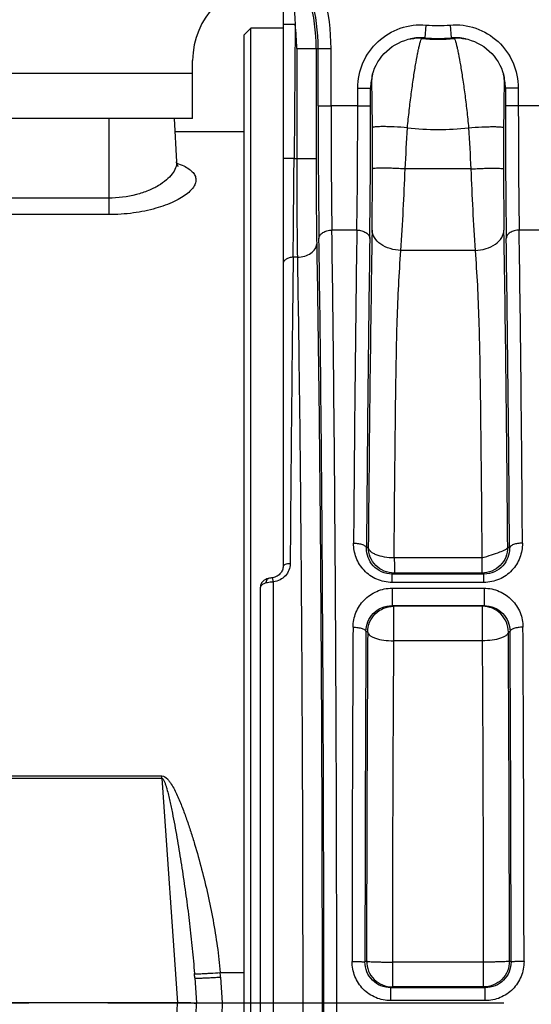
# Model space of a CAD drawing. Header units: millimetres. Extents: x 0 to 1189, y 0 to 841.
# Tile 45 of 68: x 685 to 716, y 451 to 512. Entities that reach past the tile are written whole.
import ezdxf

# ---------------------------------------------------------------- set-up
doc = ezdxf.new("R2010")
doc.units = ezdxf.units.MM
doc.header["$LTSCALE"] = 65.395
doc.linetypes.add('CENTER', pattern=[0.6, 0.375, -0.075, 0.075, -0.075])
doc.layers.get('0').update_dxf_attribs({"linetype": 'CONTINUOUS'})
doc.layers.add('3_ALL_AXES', color=7, linetype='CONTINUOUS')
doc.layers.add('6_SURFACES_EXT', color=7, linetype='CONTINUOUS')
doc.styles.get("Standard").update_dxf_attribs({"font": 'arial.ttf'})
doc.dimstyles.new('DIMSTYLE_4', dxfattribs={"dimtxt": 3, "dimasz": 3, "dimexe": 2, "dimexo": 1.5, "dimgap": 0.75, "dimtad": 1, "dimdec": 1, "dimlfac": 2.5, "dimdsep": 46, "dimtxsty": 'Standard', "dimblk": '_FILLED', "dimblk1": '_FILLED', "dimblk2": '_FILLED', "dimcen": 0.09, "dimadec": 1, "dimazin": 2, "dimtp": 0.8, "dimtm": 0.8, "dimtfac": 1, "dimtdec": 1, "dimtofl": 0, "dimtmove": 0, "dimatfit": 3, "dimldrblk": '_FILLED', "dimfxl": 0, "dimtolj": 1, "dimarcsym": 0})

# ---------------------------------------------------------------- blocks, each defined once
blk = doc.blocks.new('_FILLED')
at = {"color": 0, "linetype": 'ByBlock'}
blk.add_solid([(0, 0), (-1, 0.25), (-1, -0.25)], dxfattribs=at)
blk = doc.blocks.new('*D10')
at = {"color": 2, "linetype": 'Continuous'}
for p, q in [((704.574, 569.679), (376.741, 569.679)), ((378.741, 569.679), (378.741, 483.679)), ((378.741, 397.679), (378.741, 483.679)), ((501.79, 397.679), (376.741, 397.679))]:
    blk.add_line(p, q, dxfattribs=at)
at = {"color": 2, "linetype": 'Continuous', "xscale": 3, "yscale": 3, "zscale": 3}
for p, rotation in [((378.741, 569.679), 90), ((378.741, 397.679), 270)]:
    blk.add_blockref('_FILLED', p, dxfattribs=dict(at, rotation=rotation))
at = {"color": 2, "linetype": 'Continuous', "insert": (374.991, 483.679), "char_height": 3, "width": 6.99257, "attachment_point": 2, "rotation": 90, "line_spacing_factor": 0.9}
blk.add_mtext('430', dxfattribs=at)
blk = doc.blocks.new('*D11')
at = {"color": 2, "linetype": 'Continuous'}
for p, q in [((704.574, 569.679), (365.421, 569.679)), ((367.421, 569.679), (367.421, 450.479)), ((367.421, 331.279), (367.421, 450.479)), ((474.874, 331.279), (365.421, 331.279))]:
    blk.add_line(p, q, dxfattribs=at)
at = {"color": 2, "linetype": 'Continuous', "xscale": 3, "yscale": 3, "zscale": 3}
for p, rotation in [((367.421, 569.679), 90), ((367.421, 331.279), 270)]:
    blk.add_blockref('_FILLED', p, dxfattribs=dict(at, rotation=rotation))
at = {"color": 2, "linetype": 'Continuous', "insert": (363.671, 450.479), "char_height": 3, "width": 6.99257, "attachment_point": 2, "rotation": 90, "line_spacing_factor": 0.9}
blk.add_mtext('596', dxfattribs=at)
blk = doc.blocks.new('*D13')
at = {"color": 2, "linetype": 'Continuous'}
for p, q in [((524.674, 420.562), (524.674, 591.679)), ((757.874, 524.064), (757.874, 591.679)), ((524.674, 589.679), (641.274, 589.679)), ((757.874, 589.679), (641.274, 589.679))]:
    blk.add_line(p, q, dxfattribs=at)
at = {"color": 2, "linetype": 'Continuous', "xscale": 3, "yscale": 3, "zscale": 3, "rotation": 180}
blk.add_blockref('_FILLED', (524.674, 589.679), dxfattribs=at)
at = {"color": 2, "linetype": 'Continuous', "xscale": 3, "yscale": 3, "zscale": 3}
blk.add_blockref('_FILLED', (757.874, 589.679), dxfattribs=at)
at = {"color": 2, "linetype": 'Continuous', "insert": (641.274, 593.429), "char_height": 3, "width": 6.99257, "attachment_point": 2, "line_spacing_factor": 0.9}
blk.add_mtext('583', dxfattribs=at)

msp = doc.modelspace()

# ---------------------------------------------------------------- linework, layer by layer
at = {"color": 7, "linetype": 'Continuous'}
for p, q in [((701.074, 515.986), (701.074, 478.309)), ((698.674, 511.279), (699.074, 511.679)), ((701.074, 511.679), (699.074, 511.679)), ((699.074, 406.607), (699.074, 511.679)), ((698.674, 406.607), (698.674, 511.279)), ((708.934, 511.02), (708.95, 511.023)), ((708.935, 511.02), (708.973, 511.028)), ((708.95, 511.023), (708.984, 511.029)), ((709.233, 511.061), (709.233, 511.061)), ((712.114, 511.061), (712.114, 511.061)), ((712.364, 511.029), (712.393, 511.024)), ((712.374, 511.028), (712.413, 511.02)), ((695.474, 506.079), (695.474, 509.679)), ((706.583, 508.657), (706.583, 508.657)), ((706.619, 508.833), (706.627, 508.861)), ((706.62, 508.833), (706.63, 508.871)), ((706.63, 508.871), (706.638, 508.896)), ((714.708, 508.901), (714.718, 508.867)), ((714.718, 508.867), (714.727, 508.834)), ((714.72, 508.861), (714.729, 508.833)), ((714.764, 508.657), (714.764, 508.657)), ((695.474, 506.079), (675.874, 506.079)), ((694.336, 506.079), (694.477, 503.398)), ((700.166, 477.581), (700.167, 477.581)), ((699.674, 426.157), (699.674, 477.043)), ((695.605, 452.825), (695.714, 451.279)), ((694.514, 451.279), (682.673, 451.279)), ((694.154, 406.607), (695.714, 451.279)), ((697.313, 451.279), (698.674, 451.279))]:
    msp.add_line(p, q, dxfattribs=at)
at = {"color": 9, "linetype": 'Continuous'}
for p, q in [((701.821, 511.915), (701.755, 503.615)), ((709.929, 511.883), (709.866, 511.086)), ((711.418, 511.883), (711.481, 511.086)), ((701.922, 510.435), (703.122, 510.435)), ((701.922, 510.435), (701.922, 503.615)), ((703.122, 510.435), (703.248, 510.435)), ((703.122, 510.435), (703.122, 503.615)), ((703.248, 510.435), (704.048, 510.435)), ((703.248, 506.872), (703.248, 510.435)), ((704.048, 506.872), (704.048, 510.435)), ((695.474, 508.879), (675.874, 508.879)), ((705.699, 507.974), (706.499, 507.974)), ((705.699, 506.872), (705.699, 507.974)), ((706.499, 506.872), (706.499, 507.974)), ((715.648, 507.974), (714.848, 507.974)), ((714.848, 507.974), (714.848, 506.872)), ((715.648, 507.974), (715.648, 506.872)), ((703.248, 506.872), (704.048, 506.872)), ((705.699, 506.872), (704.048, 506.872)), ((705.699, 506.872), (706.499, 506.872)), ((715.648, 506.872), (714.848, 506.872)), ((717.299, 506.872), (715.648, 506.872)), ((690.274, 506.079), (690.274, 500.132)), ((701.755, 503.615), (703.122, 503.615)), ((712.705, 502.963), (708.642, 502.963)), ((690.274, 501.155), (680.674, 501.155)), ((690.274, 500.132), (680.674, 500.132)), ((704.1, 499.175), (704.1, 499.169)), ((705.647, 499.169), (704.1, 499.169)), ((717.247, 499.169), (715.7, 499.169)), ((703.3, 498.662), (703.301, 498.655)), ((701.96, 497.49), (701.702, 497.49)), ((712.967, 497.907), (708.38, 497.907)), ((706.355, 479.52), (706.244, 479.464)), ((715.103, 479.464), (714.992, 479.52)), ((713.392, 478.855), (707.955, 478.855)), ((713.392, 478.855), (713.392, 477.92)), ((707.955, 477.92), (707.827, 477.856)), ((713.52, 477.856), (707.827, 477.856)), ((707.827, 477.335), (707.827, 477.856)), ((713.392, 477.92), (707.955, 477.92)), ((713.52, 477.856), (713.392, 477.92)), ((713.52, 477.335), (713.52, 477.856)), ((700.474, 425.898), (700.474, 477.366)), ((713.52, 477.335), (707.827, 477.335)), ((707.825, 476.979), (713.522, 476.979)), ((707.825, 476.979), (707.825, 475.903)), ((713.522, 476.979), (713.522, 475.903)), ((707.825, 475.903), (713.522, 475.903)), ((707.825, 475.903), (707.918, 475.857)), ((713.429, 475.857), (707.918, 475.857)), ((707.918, 475.857), (707.918, 473.716)), ((713.429, 475.857), (713.522, 475.903)), ((713.429, 473.716), (713.429, 475.857)), ((706.211, 474.311), (706.318, 474.257)), ((715.029, 474.257), (715.137, 474.311)), ((713.429, 473.716), (707.918, 473.716)), ((683.621, 465.352), (693.566, 465.352)), ((683.621, 465.207), (693.566, 465.207)), ((693.566, 465.207), (693.566, 465.352)), ((693.566, 465.207), (694.54, 451.28)), ((706.249, 453.866), (706.147, 453.815)), ((713.498, 453.806), (707.849, 453.806)), ((707.849, 453.806), (707.849, 452.266)), ((713.498, 452.266), (713.498, 453.806)), ((715.2, 453.815), (715.098, 453.866)), ((697.18, 453.163), (698.674, 453.163)), ((697.202, 452.881), (697.314, 451.279)), ((707.849, 452.266), (707.746, 452.215)), ((713.601, 452.215), (707.746, 452.215)), ((707.746, 451.417), (707.746, 452.215)), ((713.498, 452.266), (707.849, 452.266)), ((713.601, 452.215), (713.498, 452.266)), ((713.601, 451.417), (713.601, 452.215)), ((694.514, 451.279), (692.992, 407.679)), ((697.313, 451.279), (697.247, 449.394)), ((713.601, 451.417), (707.746, 451.417))]:
    msp.add_line(p, q, dxfattribs=at)
at = {"color": 7, "linetype": 'Continuous'}
for points in [[(706.619, 508.833), (706.67, 508.996), (706.749, 509.201), (706.842, 509.4), (706.949, 509.591), (707.069, 509.775), (707.201, 509.949), (707.345, 510.114), (707.501, 510.268), (707.667, 510.411), (707.843, 510.542), (708.027, 510.66), (708.219, 510.765), (708.419, 510.856), (708.624, 510.933), (708.834, 510.996), (708.935, 511.02)], [(708.984, 511.029), (709.027, 511.037), (709.075, 511.044), (709.123, 511.051), (709.168, 511.056), (709.207, 511.059), (709.233, 511.061)], [(712.114, 511.061), (712.141, 511.059), (712.18, 511.056), (712.226, 511.051), (712.274, 511.044), (712.321, 511.037), (712.364, 511.029)], [(712.413, 511.02), (712.513, 510.996), (712.723, 510.933), (712.928, 510.856), (713.128, 510.765), (713.32, 510.66), (713.504, 510.542), (713.68, 510.411), (713.846, 510.268), (714.002, 510.114), (714.146, 509.95), (714.278, 509.775), (714.398, 509.591), (714.505, 509.4), (714.598, 509.201), (714.677, 508.996), (714.729, 508.833)], [(706.583, 508.657), (706.587, 508.677), (706.593, 508.71), (706.601, 508.749), (706.61, 508.791), (706.62, 508.833)], [(714.727, 508.834), (714.737, 508.791), (714.747, 508.749), (714.754, 508.71), (714.76, 508.678), (714.764, 508.657)], [(694.568, 503.125), (694.572, 503.121), (694.579, 503.115), (694.578, 503.116), (694.569, 503.128), (694.552, 503.151), (694.532, 503.186), (694.511, 503.233), (694.493, 503.291), (694.481, 503.356), (694.477, 503.398)], [(701.074, 478.309), (701.073, 478.287), (701.067, 478.22), (701.053, 478.154), (701.032, 478.09), (701.004, 478.028), (700.969, 477.968), (700.927, 477.912), (700.88, 477.859), (700.827, 477.81), (700.769, 477.766), (700.707, 477.728), (700.641, 477.695), (700.573, 477.667), (700.502, 477.646), (700.43, 477.631), (700.41, 477.627)], [(700.167, 477.581), (700.144, 477.575), (700.076, 477.553), (700.015, 477.528), (699.958, 477.499), (699.906, 477.467), (699.859, 477.431), (699.817, 477.391), (699.78, 477.348), (699.748, 477.303), (699.722, 477.254), (699.701, 477.204), (699.686, 477.151), (699.677, 477.097), (699.674, 477.043)], [(700.41, 477.627), (700.404, 477.626), (700.351, 477.618), (700.295, 477.608), (700.238, 477.597), (700.181, 477.584), (700.166, 477.581)]]:
    msp.add_lwpolyline(points, dxfattribs=at)
at = {"color": 9, "linetype": 'Continuous'}
for centre, radius, start, end in [((691.074, 510.435), 12.049, 0, 28.95502), ((691.074, 510.435), 12.175, 360, 28.95502), ((691.074, 510.435), 12.975, 0, 28.95502), ((691.074, 510.435), 10.849, 0, 7.84161), ((710.674, 521.279), 9.425, 265.47137, 274.52865), ((709.62, 507.943), 3.153, 85.52256, 101.83742), ((709.396, 508.251), 2.814, 84.3113, 93.30891), ((710.674, 521.279), 10.276, 264.42125, 275.57875), ((710.674, 521.279), 10.225, 265.47162, 274.5284), ((711.727, 507.943), 3.153, 78.16548, 94.47749), ((711.952, 508.251), 2.814, 86.69012, 95.68868), ((709.65, 507.972), 3.152, 164.14386, 179.95228), ((709.364, 508.222), 2.814, 171.11449, 180.10996), ((711.697, 507.972), 3.152, 0.04774, 15.8544), ((711.983, 508.222), 2.814, 359.89005, 8.88399), ((225.966, 506.266), 479.733, 359.15235, 0.07243), ((160.678, 506.225), 545.821, 359.20532, 0.0679), ((710.674, 521.279), 15.875, 263.1505, 276.8495), ((-2116.277, 525.097), 2818.115, 359.438718, 359.563239), ((420.001, 515.36), 288.907, 356.53652, 357.54058), ((980.43, 514.278), 267.964, 182.42018, 183.50271), ((3510.74, 460.139), 2805.365, 179.202844, 179.599069), ((3167.095, 460.241), 2460.815, 179.09367, 179.551125), ((-1718.415, 460.564), 2433.481, 0.446306, 0.908899), ((-1839.867, 462.748), 2555.827, 0.381589, 0.816499), ((3451.7, 460.044), 2745.525, 179.194203, 179.594722), ((-1786.154, 462.625), 2501.314, 0.385726, 0.82535), ((699.795, 477.043), 0.122, 174.33631, 179.99264), ((4854.252, 451.47), 4148.906, 179.681119, 179.967224), ((4766.536, 451.468), 4060.389, 179.677663, 179.966868), ((4310.229, 451.873), 3603.981, 179.644147, 179.968314), ((-2998.242, 451.504), 3713.341, 0.036459, 0.351079), ((-3243.808, 451.782), 3959.008, 0.029429, 0.32604), ((-3329.312, 451.787), 4045.313, 0.029113, 0.322544), ((4144.225, 451.859), 3436.377, 179.635572, 179.967551), ((-2827.154, 451.498), 3540.653, 0.037338, 0.359539), ((639.109, 448.875), 56.634, 3.99996, 4.26808), ((669.582, 450.95), 27.687, 3.99992, 4.58567)]:
    msp.add_arc(centre, radius, start, end, dxfattribs=at)
at = {"color": 7, "linetype": 'Continuous'}
msp.add_arc((700.274, 509.679), 4.8, 90, 180, dxfattribs=at)
msp.add_ellipse((694.615, 454.207), major_axis=(0.121, 2.927), ratio=0.409546, start_param=-3.124651, end_param=-3.103207, dxfattribs=at)
at = {"color": 9, "linetype": 'Continuous'}
for points, knots in [([(701.406, 515.756), (701.456, 515.442), (701.647, 514.168), (701.775, 512.883), (701.821, 511.915)], [0, 0, 0, 0, 0.247154, 1, 1, 1, 1]), ([(701.821, 511.915), (701.726, 511.915), (701.587, 511.916), (701.411, 511.917), (701.299, 511.917), (701.218, 511.917), (701.164, 511.917), (701.133, 511.917), (701.109, 511.916), (701.089, 511.917), (701.081, 511.914), (701.074, 511.916), (701.074, 511.915)], [0, 0, 0, 0, 0.382651, 0.555523, 0.707047, 0.8314, 0.881845, 0.923805, 0.956863, 0.980716, 0.995126, 1, 1, 1, 1]), ([(705.699, 507.974), (705.699, 508.51), (705.923, 509.594), (706.881, 510.938), (708.298, 511.787), (709.396, 511.925), (709.929, 511.883)], [0, 0, 0, 0, 0.250007, 0.5, 0.749994, 1, 1, 1, 1]), ([(711.418, 511.883), (711.952, 511.925), (713.05, 511.787), (714.466, 510.938), (715.424, 509.594), (715.648, 508.51), (715.648, 507.974)], [0, 0, 0, 0, 0.250006, 0.5, 0.749993, 1, 1, 1, 1]), ([(708.78, 505.517), (708.814, 505.876), (708.887, 506.579), (709.012, 507.599), (709.144, 508.539), (709.275, 509.363), (709.383, 509.963), (709.464, 510.363), (709.516, 510.597), (709.562, 510.781), (709.603, 510.92), (709.636, 511.002), (709.66, 511.048), (709.675, 511.052)], [0, 0, 0, 0, 0.192337, 0.377438, 0.548347, 0.698672, 0.822837, 0.873643, 0.916292, 0.95041, 0.975726, 0.992123, 1, 1, 1, 1]), ([(709.675, 511.052), (709.695, 511.053), (709.76, 511.06), (709.823, 511.076), (709.866, 511.086)], [0, 0, 0, 0, 0.318105, 1, 1, 1, 1]), ([(711.481, 511.086), (711.494, 511.082), (711.557, 511.067), (711.622, 511.056), (711.673, 511.052)], [0, 0, 0, 0, 0.211157, 1, 1, 1, 1]), ([(711.673, 511.052), (711.687, 511.048), (711.712, 511.002), (711.744, 510.92), (711.785, 510.781), (711.831, 510.597), (711.883, 510.363), (711.964, 509.963), (712.072, 509.363), (712.203, 508.539), (712.335, 507.599), (712.461, 506.579), (712.534, 505.876), (712.567, 505.517)], [0, 0, 0, 0, 0.007877, 0.024275, 0.04959, 0.083708, 0.126357, 0.177163, 0.301328, 0.451653, 0.622562, 0.807663, 1, 1, 1, 1]), ([(706.55, 508.217), (706.546, 508.191), (706.533, 508.109), (706.512, 508.029), (706.499, 507.974)], [0, 0, 0, 0, 0.317456, 1, 1, 1, 1]), ([(706.608, 505.517), (706.608, 505.715), (706.607, 506.099), (706.603, 506.65), (706.598, 507.077), (706.593, 507.384), (706.59, 507.583), (706.585, 507.758), (706.581, 507.907), (706.576, 508.029), (706.572, 508.113), (706.568, 508.166), (706.566, 508.194), (706.564, 508.217), (706.56, 508.229), (706.56, 508.24), (706.552, 508.239), (706.553, 508.228), (706.55, 508.222), (706.55, 508.217)], [0, 0, 0, 0, 0.215729, 0.418903, 0.600957, 0.681629, 0.754251, 0.818084, 0.872498, 0.916993, 0.951198, 0.964366, 0.974889, 0.982764, 0.988006, 0.990683, 0.991651, 0.994569, 1, 1, 1, 1]), ([(714.798, 508.217), (714.797, 508.222), (714.795, 508.228), (714.795, 508.239), (714.788, 508.24), (714.787, 508.229), (714.784, 508.217), (714.782, 508.194), (714.779, 508.166), (714.775, 508.113), (714.771, 508.029), (714.766, 507.907), (714.762, 507.758), (714.758, 507.583), (714.754, 507.384), (714.749, 507.077), (714.744, 506.65), (714.74, 506.099), (714.739, 505.715), (714.739, 505.517)], [0, 0, 0, 0, 0.005431, 0.00835, 0.009319, 0.011995, 0.017237, 0.025111, 0.035634, 0.048801, 0.083006, 0.1275, 0.181915, 0.245748, 0.31837, 0.399042, 0.581096, 0.784271, 1, 1, 1, 1]), ([(714.848, 507.974), (714.844, 507.991), (714.824, 508.071), (714.807, 508.152), (714.798, 508.217)], [0, 0, 0, 0, 0.211667, 1, 1, 1, 1]), ([(703.248, 506.872), (703.248, 506.133), (703.253, 503.396), (703.271, 500.659), (703.3, 498.662)], [0, 0, 0, 0, 0.270039, 1, 1, 1, 1]), ([(704.048, 506.872), (704.048, 506.179), (704.053, 503.614), (704.071, 501.048), (704.1, 499.175)], [0, 0, 0, 0, 0.270036, 1, 1, 1, 1]), ([(714.848, 506.872), (714.848, 506.132), (714.853, 503.393), (714.871, 500.654), (714.901, 498.655)], [0, 0, 0, 0, 0.270081, 1, 1, 1, 1]), ([(715.648, 506.872), (715.648, 506.179), (715.653, 503.611), (715.671, 501.043), (715.7, 499.169)], [0, 0, 0, 0, 0.270081, 1, 1, 1, 1]), ([(708.78, 505.517), (708.507, 505.538), (708.109, 505.562), (707.601, 505.581), (707.278, 505.586), (707.01, 505.582), (706.81, 505.571), (706.685, 505.555), (706.627, 505.537), (706.61, 505.524), (706.608, 505.517)], [0, 0, 0, 0, 0.376691, 0.547264, 0.697269, 0.821124, 0.914311, 0.973744, 0.990589, 1, 1, 1, 1]), ([(712.567, 505.517), (712.84, 505.538), (713.238, 505.562), (713.746, 505.581), (714.07, 505.586), (714.337, 505.582), (714.537, 505.571), (714.662, 505.555), (714.72, 505.537), (714.737, 505.524), (714.739, 505.517)], [0, 0, 0, 0, 0.376691, 0.547263, 0.697269, 0.821123, 0.914311, 0.973743, 0.990588, 1, 1, 1, 1]), ([(701.755, 503.615), (701.668, 503.615), (701.542, 503.616), (701.381, 503.617), (701.279, 503.617), (701.196, 503.617), (701.139, 503.617), (701.105, 503.616), (701.088, 503.616), (701.081, 503.614), (701.074, 503.616), (701.074, 503.615)], [0, 0, 0, 0, 0.382656, 0.55553, 0.707056, 0.83141, 0.923815, 0.956873, 0.980726, 0.995133, 1, 1, 1, 1]), ([(701.922, 503.615), (701.922, 503.054), (701.925, 501.012), (701.938, 498.971), (701.96, 497.49)], [0, 0, 0, 0, 0.274804, 1, 1, 1, 1]), ([(703.122, 503.615), (703.122, 503.13), (703.125, 501.367), (703.138, 499.604), (703.16, 498.325)], [0, 0, 0, 0, 0.274803, 1, 1, 1, 1]), ([(694.477, 503.398), (694.483, 503.273), (694.434, 503), (694.205, 502.616), (693.838, 502.245), (693.338, 501.898), (692.711, 501.593), (691.693, 501.258), (690.85, 501.155), (690.274, 501.155)], [0, 0, 0, 0, 0.072915, 0.157149, 0.257431, 0.375479, 0.511267, 0.663322, 1, 1, 1, 1]), ([(694.488, 503.327), (694.636, 503.277), (694.906, 503.172), (695.254, 502.976), (695.507, 502.756), (695.658, 502.508), (695.692, 502.235), (695.609, 501.96), (695.424, 501.691), (695.146, 501.427), (694.778, 501.171), (694.137, 500.828), (693.142, 500.472), (691.774, 500.196), (690.786, 500.132), (690.274, 500.132)], [0, 0, 0, 0, 0.060182, 0.110669, 0.152296, 0.187327, 0.219776, 0.254465, 0.295088, 0.343592, 0.400704, 0.46646, 0.621934, 0.803543, 1, 1, 1, 1]), ([(706.588, 499.166), (706.592, 499.442), (706.608, 500.708), (706.612, 501.974), (706.611, 502.963)], [0, 0, 0, 0, 0.218733, 1, 1, 1, 1]), ([(708.642, 502.963), (708.511, 502.97), (708.255, 502.984), (707.883, 502.999), (707.539, 503.008), (707.236, 503.012), (706.987, 503.009), (706.815, 503.002), (706.713, 502.993), (706.661, 502.985), (706.63, 502.977), (706.612, 502.968), (706.611, 502.963)], [0, 0, 0, 0, 0.192349, 0.377448, 0.548365, 0.698673, 0.822755, 0.91603, 0.950043, 0.975269, 0.991679, 1, 1, 1, 1]), ([(712.705, 502.963), (712.836, 502.97), (713.092, 502.984), (713.464, 502.999), (713.808, 503.008), (714.111, 503.012), (714.361, 503.009), (714.532, 503.002), (714.634, 502.993), (714.686, 502.985), (714.718, 502.977), (714.735, 502.968), (714.736, 502.963)], [0, 0, 0, 0, 0.192349, 0.377448, 0.548365, 0.698673, 0.822755, 0.91603, 0.950043, 0.975269, 0.991679, 1, 1, 1, 1]), ([(714.736, 502.963), (714.736, 502.619), (714.737, 501.354), (714.745, 500.088), (714.759, 499.166)], [0, 0, 0, 0, 0.27115, 1, 1, 1, 1]), ([(703.301, 498.655), (703.302, 498.723), (703.356, 498.872), (703.543, 499.036), (703.802, 499.142), (703.998, 499.168), (704.1, 499.169)], [0, 0, 0, 0, 0.198539, 0.431175, 0.703459, 1, 1, 1, 1]), ([(704.239, 415.106), (704.306, 422.091), (704.394, 436.518), (704.414, 458.173), (704.327, 479.208), (704.192, 492.803), (704.1, 499.169)], [0, 0, 0, 0, 0.249293, 0.514842, 0.7728, 1, 1, 1, 1]), ([(705.647, 499.169), (705.749, 499.168), (705.946, 499.142), (706.204, 499.036), (706.391, 498.872), (706.445, 498.723), (706.447, 498.655)], [0, 0, 0, 0, 0.296528, 0.568805, 0.801445, 1, 1, 1, 1]), ([(708.38, 497.907), (708.15, 497.916), (707.706, 497.991), (707.127, 498.26), (706.71, 498.657), (706.591, 499.005), (706.588, 499.166)], [0, 0, 0, 0, 0.290694, 0.56143, 0.796883, 1, 1, 1, 1]), ([(712.967, 497.907), (713.197, 497.916), (713.641, 497.991), (714.221, 498.26), (714.637, 498.657), (714.756, 499.005), (714.759, 499.166)], [0, 0, 0, 0, 0.290694, 0.56143, 0.796883, 1, 1, 1, 1]), ([(715.7, 499.169), (715.598, 499.168), (715.401, 499.142), (715.143, 499.036), (714.956, 498.872), (714.902, 498.723), (714.901, 498.655)], [0, 0, 0, 0, 0.296528, 0.568805, 0.801445, 1, 1, 1, 1]), ([(703.439, 415.494), (703.506, 422.404), (703.594, 436.676), (703.614, 458.099), (703.527, 478.909), (703.393, 492.358), (703.301, 498.655)], [0, 0, 0, 0, 0.249293, 0.514842, 0.7728, 1, 1, 1, 1]), ([(701.96, 497.49), (702.113, 497.492), (702.411, 497.533), (702.801, 497.709), (703.08, 497.978), (703.158, 498.215), (703.16, 498.325)], [0, 0, 0, 0, 0.288721, 0.556995, 0.792305, 1, 1, 1, 1]), ([(703.16, 498.325), (703.253, 492.821), (703.391, 480.895), (703.494, 462.21), (703.499, 442.54), (703.435, 429.292), (703.382, 422.803)], [0, 0, 0, 0, 0.218685, 0.473749, 0.742242, 1, 1, 1, 1]), ([(701.702, 497.49), (701.621, 497.491), (701.464, 497.471), (701.259, 497.38), (701.112, 497.237), (701.074, 497.111), (701.074, 497.053)], [0, 0, 0, 0, 0.289047, 0.55671, 0.79137, 1, 1, 1, 1]), ([(701.702, 497.49), (701.686, 496.053), (701.614, 489.721), (701.549, 483.388), (701.52, 478.492)], [0, 0, 0, 0, 0.226919, 1, 1, 1, 1]), ([(701.96, 497.49), (702.049, 492.278), (702.185, 480.994), (702.289, 463.292), (702.302, 444.577), (702.247, 431.934), (702.201, 425.71)], [0, 0, 0, 0, 0.217867, 0.471606, 0.739849, 1, 1, 1, 1]), ([(707.955, 478.855), (707.983, 482.223), (708.028, 487.137), (708.121, 493.49), (708.262, 496.473), (708.38, 497.907)], [0, 0, 0, 0, 0.530175, 0.773533, 1, 1, 1, 1]), ([(712.967, 497.907), (713.085, 496.473), (713.226, 493.49), (713.319, 487.137), (713.365, 482.223), (713.392, 478.855)], [0, 0, 0, 0, 0.226467, 0.469825, 1, 1, 1, 1]), ([(707.827, 477.335), (707.503, 477.335), (706.853, 477.471), (706.057, 478.038), (705.553, 478.847), (705.442, 479.466), (705.444, 479.769)], [0, 0, 0, 0, 0.258467, 0.511859, 0.75844, 1, 1, 1, 1]), ([(705.444, 479.769), (705.545, 479.769), (705.736, 479.754), (705.958, 479.702), (706.101, 479.637), (706.193, 479.577), (706.242, 479.508), (706.244, 479.464)], [0, 0, 0, 0, 0.336432, 0.631081, 0.75243, 0.853361, 1, 1, 1, 1]), ([(715.903, 479.769), (715.905, 479.466), (715.795, 478.847), (715.29, 478.038), (714.494, 477.471), (713.844, 477.335), (713.52, 477.335)], [0, 0, 0, 0, 0.24156, 0.488141, 0.741533, 1, 1, 1, 1]), ([(715.903, 479.769), (715.802, 479.769), (715.612, 479.754), (715.389, 479.702), (715.246, 479.637), (715.154, 479.577), (715.105, 479.508), (715.103, 479.464)], [0, 0, 0, 0, 0.336432, 0.631081, 0.75243, 0.853361, 1, 1, 1, 1]), ([(707.827, 477.856), (707.604, 477.856), (707.162, 477.95), (706.633, 478.338), (706.31, 478.871), (706.242, 479.27), (706.244, 479.464)], [0, 0, 0, 0, 0.268296, 0.525021, 0.767369, 1, 1, 1, 1]), ([(707.955, 477.92), (707.747, 477.92), (707.326, 478.003), (706.795, 478.359), (706.439, 478.891), (706.355, 479.312), (706.355, 479.52)], [0, 0, 0, 0, 0.249982, 0.499981, 0.749992, 1, 1, 1, 1]), ([(707.955, 478.855), (707.752, 478.857), (707.371, 478.888), (706.925, 479.003), (706.641, 479.142), (706.487, 479.255), (706.386, 479.38), (706.357, 479.475), (706.355, 479.52)], [0, 0, 0, 0, 0.33016, 0.620776, 0.741692, 0.843605, 0.927885, 1, 1, 1, 1]), ([(714.992, 479.52), (714.992, 479.312), (714.908, 478.891), (714.552, 478.359), (714.021, 478.003), (713.6, 477.92), (713.392, 477.92)], [0, 0, 0, 0, 0.250008, 0.500019, 0.750018, 1, 1, 1, 1]), ([(715.103, 479.464), (715.105, 479.27), (715.037, 478.871), (714.715, 478.338), (714.185, 477.95), (713.743, 477.856), (713.52, 477.856)], [0, 0, 0, 0, 0.232631, 0.474979, 0.731704, 1, 1, 1, 1]), ([(701.52, 478.492), (701.519, 478.359), (701.465, 478.086), (701.239, 477.733), (700.895, 477.474), (700.617, 477.386), (700.474, 477.366)], [0, 0, 0, 0, 0.240348, 0.486311, 0.74, 1, 1, 1, 1]), ([(701.52, 478.492), (701.463, 478.493), (701.353, 478.484), (701.198, 478.448), (701.074, 478.371), (701.074, 478.309)], [0, 0, 0, 0, 0.338595, 0.635192, 1, 1, 1, 1]), ([(700.036, 477.302), (699.986, 477.29), (699.896, 477.261), (699.762, 477.197), (699.68, 477.113), (699.674, 477.055)], [0, 0, 0, 0, 0.336384, 0.616097, 1, 1, 1, 1]), ([(700.036, 477.302), (700.036, 477.337), (700.043, 477.438), (700.098, 477.563), (700.166, 477.581)], [0, 0, 0, 0, 0.32815, 1, 1, 1, 1]), ([(700.474, 477.366), (700.435, 477.364), (700.288, 477.352), (700.141, 477.329), (700.036, 477.302)], [0, 0, 0, 0, 0.261305, 1, 1, 1, 1]), ([(700.474, 477.366), (700.468, 477.402), (700.456, 477.466), (700.44, 477.547), (700.426, 477.599), (700.417, 477.62), (700.412, 477.628), (700.41, 477.627)], [0, 0, 0, 0, 0.403619, 0.719776, 0.922405, 0.976236, 1, 1, 1, 1]), ([(705.411, 474.56), (705.412, 474.868), (705.535, 475.491), (706.058, 476.292), (706.858, 476.846), (707.503, 476.979), (707.825, 476.979)], [0, 0, 0, 0, 0.244694, 0.491801, 0.743766, 1, 1, 1, 1]), ([(713.522, 476.979), (713.844, 476.979), (714.489, 476.846), (715.289, 476.292), (715.812, 475.491), (715.935, 474.868), (715.937, 474.56)], [0, 0, 0, 0, 0.256234, 0.508199, 0.755306, 1, 1, 1, 1]), ([(706.211, 474.311), (706.212, 474.51), (706.293, 474.915), (706.637, 475.441), (707.17, 475.812), (707.606, 475.903), (707.825, 475.903)], [0, 0, 0, 0, 0.239138, 0.482847, 0.73656, 1, 1, 1, 1]), ([(706.318, 474.257), (706.318, 474.465), (706.401, 474.886), (706.757, 475.417), (707.289, 475.773), (707.71, 475.857), (707.918, 475.857)], [0, 0, 0, 0, 0.250027, 0.500059, 0.750061, 1, 1, 1, 1]), ([(715.029, 474.257), (715.029, 474.465), (714.946, 474.886), (714.59, 475.417), (714.058, 475.773), (713.637, 475.857), (713.429, 475.857)], [0, 0, 0, 0, 0.250027, 0.500059, 0.750061, 1, 1, 1, 1]), ([(713.522, 475.903), (713.741, 475.903), (714.177, 475.812), (714.711, 475.441), (715.054, 474.915), (715.135, 474.51), (715.137, 474.311)], [0, 0, 0, 0, 0.26344, 0.517153, 0.760862, 1, 1, 1, 1]), ([(705.411, 474.56), (705.512, 474.56), (705.701, 474.548), (705.922, 474.506), (706.066, 474.452), (706.155, 474.406), (706.209, 474.349), (706.211, 474.311)], [0, 0, 0, 0, 0.347358, 0.648767, 0.770492, 0.868969, 1, 1, 1, 1]), ([(706.318, 474.257), (706.322, 474.176), (706.426, 474.053), (706.606, 473.95), (706.893, 473.835), (707.336, 473.743), (707.715, 473.719), (707.918, 473.716)], [0, 0, 0, 0, 0.136854, 0.23619, 0.357748, 0.656647, 1, 1, 1, 1]), ([(715.029, 474.257), (715.025, 474.176), (714.921, 474.053), (714.742, 473.95), (714.454, 473.835), (714.011, 473.743), (713.632, 473.719), (713.429, 473.716)], [0, 0, 0, 0, 0.136854, 0.23619, 0.357748, 0.656647, 1, 1, 1, 1]), ([(715.937, 474.56), (715.835, 474.56), (715.646, 474.548), (715.425, 474.506), (715.281, 474.452), (715.192, 474.406), (715.139, 474.349), (715.137, 474.311)], [0, 0, 0, 0, 0.347359, 0.648767, 0.770492, 0.868969, 1, 1, 1, 1]), ([(693.566, 465.352), (693.698, 465.352), (693.879, 465.212), (694.041, 465.01), (694.265, 464.677), (694.529, 464.138), (694.834, 463.4), (695.108, 462.647), (695.362, 461.886), (695.679, 460.861), (696.041, 459.564), (696.424, 457.989), (696.75, 456.397), (697.013, 454.788), (697.136, 453.706), (697.18, 453.163)], [0, 0, 0, 0, 0.03053, 0.046026, 0.061487, 0.123206, 0.185015, 0.246958, 0.309048, 0.371287, 0.496183, 0.621588, 0.747421, 0.873591, 1, 1, 1, 1]), ([(693.566, 465.207), (693.598, 465.204), (693.648, 465.15), (693.708, 465.042), (693.769, 464.892), (693.828, 464.711), (693.899, 464.467), (693.978, 464.159), (694.064, 463.787), (694.144, 463.413), (694.246, 462.914), (694.366, 462.287), (694.501, 461.532), (694.63, 460.775), (694.752, 460.016), (694.909, 459), (695.091, 457.725), (695.287, 456.188), (695.457, 454.642), (695.548, 453.608), (695.586, 453.09)], [0, 0, 0, 0, 0.007733, 0.015517, 0.031011, 0.046481, 0.061942, 0.092862, 0.123795, 0.154747, 0.185722, 0.247744, 0.309868, 0.372096, 0.434428, 0.496865, 0.622047, 0.747635, 0.873622, 1, 1, 1, 1]), ([(707.746, 451.417), (707.433, 451.417), (706.798, 451.545), (706, 452.088), (705.47, 452.895), (705.347, 453.529), (705.347, 453.843)], [0, 0, 0, 0, 0.249983, 0.499994, 0.750018, 1, 1, 1, 1]), ([(705.347, 453.843), (705.448, 453.843), (705.595, 453.842), (705.782, 453.838), (705.901, 453.835), (705.999, 453.831), (706.066, 453.827), (706.107, 453.824), (706.127, 453.821), (706.139, 453.819), (706.146, 453.817), (706.147, 453.815)], [0, 0, 0, 0, 0.377997, 0.549196, 0.699785, 0.824126, 0.917578, 0.951597, 0.976729, 0.992796, 1, 1, 1, 1]), ([(707.746, 452.215), (707.538, 452.215), (707.117, 452.298), (706.585, 452.655), (706.23, 453.187), (706.147, 453.607), (706.147, 453.815)], [0, 0, 0, 0, 0.250066, 0.50014, 0.750163, 1, 1, 1, 1]), ([(706.249, 453.866), (706.249, 453.658), (706.332, 453.238), (706.688, 452.706), (707.22, 452.35), (707.641, 452.267), (707.849, 452.266)], [0, 0, 0, 0, 0.250007, 0.500019, 0.75002, 1, 1, 1, 1]), ([(706.249, 453.866), (706.251, 453.863), (706.265, 453.859), (706.289, 453.853), (706.329, 453.848), (706.41, 453.84), (706.545, 453.831), (706.741, 453.823), (706.98, 453.815), (707.353, 453.808), (707.647, 453.805), (707.849, 453.806)], [0, 0, 0, 0, 0.007279, 0.023469, 0.048636, 0.082672, 0.176134, 0.300452, 0.450998, 0.622143, 1, 1, 1, 1]), ([(715.098, 453.866), (715.096, 453.863), (715.082, 453.859), (715.059, 453.853), (715.018, 453.848), (714.937, 453.84), (714.802, 453.831), (714.606, 453.823), (714.368, 453.815), (713.994, 453.808), (713.7, 453.805), (713.498, 453.806)], [0, 0, 0, 0, 0.007279, 0.023469, 0.048636, 0.082672, 0.176134, 0.300452, 0.450998, 0.622143, 1, 1, 1, 1]), ([(715.098, 453.866), (715.098, 453.658), (715.015, 453.238), (714.659, 452.706), (714.127, 452.35), (713.706, 452.267), (713.498, 452.266)], [0, 0, 0, 0, 0.250007, 0.500019, 0.75002, 1, 1, 1, 1]), ([(716, 453.843), (716, 453.529), (715.877, 452.895), (715.347, 452.088), (714.549, 451.545), (713.915, 451.417), (713.601, 451.417)], [0, 0, 0, 0, 0.249982, 0.500006, 0.750017, 1, 1, 1, 1]), ([(715.2, 453.815), (715.2, 453.607), (715.118, 453.187), (714.762, 452.655), (714.23, 452.298), (713.809, 452.215), (713.601, 452.215)], [0, 0, 0, 0, 0.249837, 0.49986, 0.749934, 1, 1, 1, 1]), ([(716, 453.843), (715.899, 453.843), (715.752, 453.842), (715.566, 453.838), (715.446, 453.835), (715.348, 453.831), (715.281, 453.827), (715.24, 453.824), (715.22, 453.821), (715.208, 453.819), (715.201, 453.817), (715.2, 453.815)], [0, 0, 0, 0, 0.377997, 0.549196, 0.699786, 0.824126, 0.917579, 0.951597, 0.976729, 0.992796, 1, 1, 1, 1]), ([(695.586, 453.09), (695.589, 453.087), (695.604, 453.085), (695.63, 453.081), (695.672, 453.08), (695.754, 453.079), (695.889, 453.083), (696.085, 453.09), (696.321, 453.103), (696.691, 453.126), (696.981, 453.147), (697.18, 453.163)], [0, 0, 0, 0, 0.008223, 0.025233, 0.051139, 0.085766, 0.179907, 0.304279, 0.454336, 0.62457, 1, 1, 1, 1]), ([(695.605, 452.825), (695.606, 452.822), (695.62, 452.819), (695.64, 452.816), (695.681, 452.814), (695.733, 452.812), (695.8, 452.812), (695.915, 452.814), (696.089, 452.819), (696.327, 452.829), (696.6, 452.843), (696.895, 452.86), (697.098, 452.874), (697.202, 452.881)], [0, 0, 0, 0, 0.005888, 0.020637, 0.044641, 0.077764, 0.119716, 0.170112, 0.294253, 0.445471, 0.617995, 0.805217, 1, 1, 1, 1])]:
    msp.add_open_spline(points, degree=3, knots=knots, dxfattribs=at)
for points in [[(706.611, 502.963), (706.61, 503.814), (706.61, 504.666), (706.608, 505.517)], [(708.642, 502.963), (708.692, 503.814), (708.716, 504.667), (708.78, 505.517)], [(712.567, 505.517), (712.631, 504.667), (712.656, 503.814), (712.705, 502.963)], [(714.739, 505.517), (714.738, 504.666), (714.737, 503.814), (714.736, 502.963)]]:
    msp.add_open_spline(points, degree=3, dxfattribs=at)
at = {"color": 7, "linetype": 'Continuous'}
for points, knots in [([(713.392, 478.855), (713.588, 478.922), (713.961, 479.041), (714.454, 479.202), (714.785, 479.333), (714.948, 479.437), (714.99, 479.495), (714.992, 479.52)], [0, 0, 0, 0, 0.354611, 0.667357, 0.888833, 0.957115, 1, 1, 1, 1]), ([(707.955, 478.855), (707.964, 478.728), (707.974, 478.548), (707.98, 478.322), (707.982, 478.186), (707.98, 478.079), (707.975, 477.995), (707.968, 477.951), (707.962, 477.921), (707.955, 477.92)], [0, 0, 0, 0, 0.405401, 0.576524, 0.721875, 0.838567, 0.924394, 0.977977, 1, 1, 1, 1]), ([(695.655, 451.241), (695.599, 451.246), (695.459, 451.267), (695.209, 451.284), (694.892, 451.292), (694.661, 451.286), (694.54, 451.28)], [0, 0, 0, 0, 0.148941, 0.380663, 0.673627, 1, 1, 1, 1]), ([(695.713, 451.271), (695.713, 451.264), (695.712, 451.252), (695.697, 451.241), (695.677, 451.24), (695.663, 451.241), (695.655, 451.241)], [0, 0, 0, 0, 0.255929, 0.438963, 0.675459, 1, 1, 1, 1]), ([(695.714, 451.279), (695.714, 451.278), (695.718, 451.278), (695.728, 451.276), (695.741, 451.276), (695.75, 451.276)], [0, 0, 0, 0, 0.068302, 0.256733, 1, 1, 1, 1]), ([(695.75, 451.276), (695.817, 451.274), (696.004, 451.275), (696.525, 451.277), (696.979, 451.281), (697.314, 451.279)], [0, 0, 0, 0, 0.129226, 0.35779, 1, 1, 1, 1])]:
    msp.add_open_spline(points, degree=3, knots=knots, dxfattribs=at)
at = {"layer": '3_ALL_AXES', "color": 2, "linetype": 'CENTER'}
msp.add_line((454.808, 451.279), (764.242, 451.279), dxfattribs=at)
at = {"layer": '6_SURFACES_EXT', "color": 7, "linetype": 'Continuous'}
msp.add_line((694.378, 505.279), (698.674, 505.279), dxfattribs=at)

# ---------------------------------------------------------------- dimensions: what is measured, and where the dimension line sits
at = {"color": 2, "linetype": 'Continuous'}
dim = msp.add_linear_dim(base=(757.874, 589.679), p1=(524.674, 419.062), p2=(757.874, 522.564), dimstyle='DIMSTYLE_4', dxfattribs=at)
dim.commit()
dim.dimension.update_dxf_attribs({"geometry": '*D13', "text_midpoint": (641.263, 589.679), "dimtype": 160})
for base, p1, p2, angle, picture, middle in [((367.421, 331.279), (706.074, 569.679), (476.374, 331.279), 270, '*D11', (367.421, 450.468)), ((378.741, 569.679), (503.29, 397.679), (706.074, 569.679), 90, '*D10', (378.741, 483.601))]:
    dim = msp.add_linear_dim(base=base, p1=p1, p2=p2, angle=angle, dimstyle='DIMSTYLE_4', dxfattribs=at)
    dim.commit()
    dim.dimension.update_dxf_attribs({"geometry": picture, "text_midpoint": middle, "dimtype": 160})

doc.saveas('drawing.dxf')
